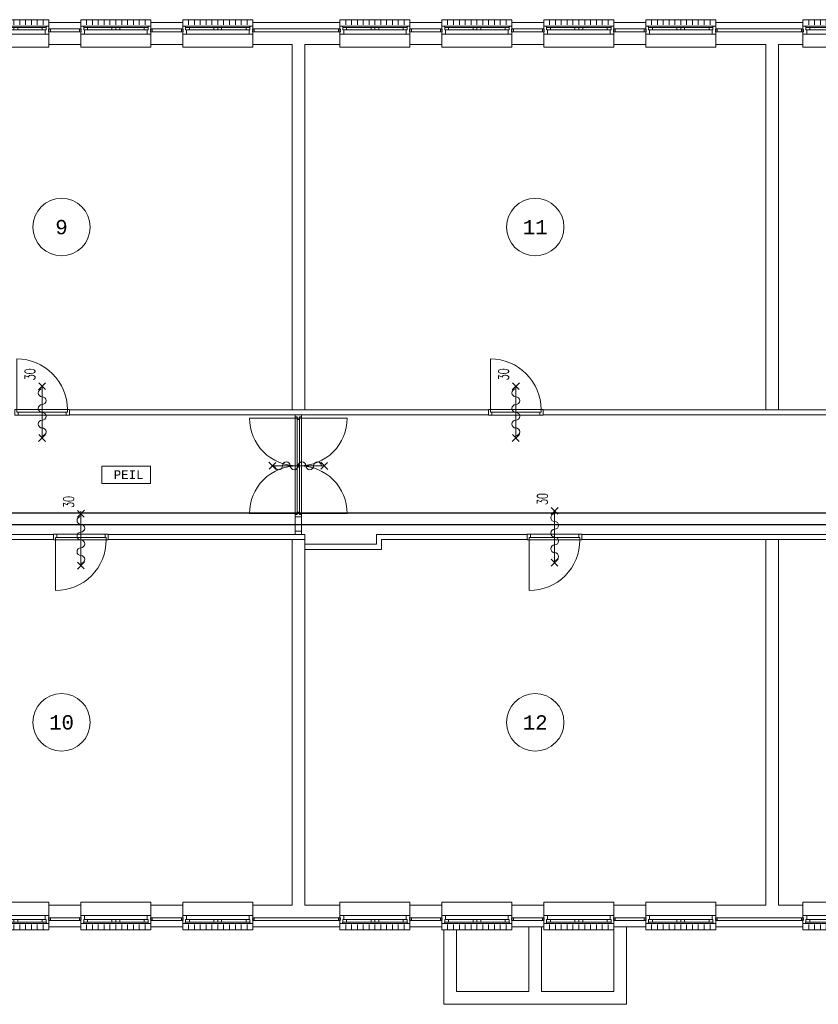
# Model space of a CAD drawing. Header units: millimetres. Extents: x 3141 to 84785, y 12240 to 40624.
# Tile 7 of 10: x 42953 to 56854, y 17926 to 35059. Entities that reach past the tile are written whole.
import ezdxf
from ezdxf.enums import TextEntityAlignment as Align
from ezdxf.xclip import XClip

# ---------------------------------------------------------------- set-up
doc = ezdxf.new("R2010")
doc.units = ezdxf.units.MM
doc.header["$LTSCALE"] = 50
doc.header["$XCLIPFRAME"] = 0
doc.layers.get('0').update_dxf_attribs({"linetype": 'CONTINUOUS'})
for name, color, linetype in [('EL6131--_KG', 3, 'CONTINUOUS'), ('Xref', 8, 'CONTINUOUS'), ('Xref-beg26$0$AL$1A---_ALGEMEEN', 8, 'CONTINUOUS'), ('Xref-beg26$0$AT$1A---_TEKST035', 8, 'CONTINUOUS'), ('Xref-beg26$0$AT$1A---_TEKST050', 8, 'CONTINUOUS')]:
    doc.layers.add(name, color=color, linetype=linetype)
doc.styles.add('Xref-beg26$0$MONOTXT', font='MONOTXT')
doc.styles.add('Xref-beg26$0$ROMANS', font='ROMANS')

# ---------------------------------------------------------------- blocks, each defined once
blk = doc.blocks.new('*O35')
at = {"layer": 'Xref-beg26$0$AL$1A---_ALGEMEEN', "color": 0, "linetype": 'Continuous', "lineweight": 0}
for p, q in [((-543, 9), (543, 9)), ((-565.5, -130), (565.5, -130)), ((-508.33, -240), (-508.33, -150)), ((-493, -63), (-67, -63)), ((-493, -106), (-67, -106)), ((-406.66, -240), (-406.66, -150)), ((-305, -240), (-305, -150)), ((-203.33, -240), (-203.33, -150)), ((-101.66, -240), (-101.66, -150)), ((0, -240), (0, -150)), ((67, -63), (493, -63)), ((67, -106), (493, -106)), ((101.66, -240), (101.66, -150)), ((203.33, -240), (203.33, -150)), ((305, -240), (305, -150)), ((406.66, -240), (406.66, -150)), ((508.33, -240), (508.33, -150))]:
    blk.add_line(p, q, dxfattribs=at)
for points in [[(-610, 190), (-610, 240), (610, 240), (610, 190)], [(-610, -190), (-610, -240), (610, -240), (610, -190)]]:
    blk.add_lwpolyline(points, dxfattribs=at)
for points in [[(-610, 9), (-545.15, 9), (-543, 6.86), (-543, -63), (-560, -63), (-560, -114), (-565.5, -114), (-565.5, -127.78), (-567.72, -130), (-610, -130), (-610, -76), (-601, -76), (-601, -60), (-610, -60), (-610, -46), (-601, -46), (-601, -30), (-610, -30)], [(610, 9), (545.15, 9), (543, 6.86), (543, -63), (560, -63), (560, -114), (565.5, -114), (565.5, -127.78), (567.72, -130), (610, -130), (610, -76), (601, -76), (601, -60), (610, -60), (610, -46), (601, -46), (601, -30), (610, -30)], [(-635, -30), (-601, -30), (-601, -46), (-610, -46), (-610, -60), (-601, -60), (-601, -76), (-635, -76)], [(-560, -106), (-493, -106), (-493, -63), (-560, -63)], [(-67, -106), (0, -106), (0, -63), (-67, -63)], [(67, -106), (0, -106), (0, -63), (67, -63)], [(560, -106), (493, -106), (493, -63), (560, -63)], [(635, -30), (601, -30), (601, -46), (610, -46), (610, -60), (601, -60), (601, -76), (635, -76)]]:
    blk.add_lwpolyline(points, close=True, dxfattribs=at)
blk = doc.blocks.new('*O36')
at = {"layer": 'Xref-beg26$0$AL$1A---_ALGEMEEN', "color": 0, "linetype": 'Continuous', "lineweight": 0}
for p, q in [((-543, 9), (543, 9)), ((-565.5, -130), (565.5, -130)), ((-508.33, -240), (-508.33, -150)), ((-493, -63), (-67, -63)), ((-493, -106), (-67, -106)), ((-406.66, -240), (-406.66, -150)), ((-305, -240), (-305, -150)), ((-203.33, -240), (-203.33, -150)), ((-101.66, -240), (-101.66, -150)), ((0, -240), (0, -150)), ((67, -63), (493, -63)), ((67, -106), (493, -106)), ((101.66, -240), (101.66, -150)), ((203.33, -240), (203.33, -150)), ((305, -240), (305, -150)), ((406.66, -240), (406.66, -150)), ((508.33, -240), (508.33, -150))]:
    blk.add_line(p, q, dxfattribs=at)
for points in [[(-610, 190), (-610, 240), (610, 240), (610, 190)], [(-610, -190), (-610, -240), (610, -240), (610, -190)]]:
    blk.add_lwpolyline(points, dxfattribs=at)
for points in [[(-610, 9), (-545.15, 9), (-543, 6.86), (-543, -63), (-560, -63), (-560, -114), (-565.5, -114), (-565.5, -127.78), (-567.72, -130), (-610, -130), (-610, -76), (-601, -76), (-601, -60), (-610, -60), (-610, -46), (-601, -46), (-601, -30), (-610, -30)], [(610, 9), (545.15, 9), (543, 6.86), (543, -63), (560, -63), (560, -114), (565.5, -114), (565.5, -127.78), (567.72, -130), (610, -130), (610, -76), (601, -76), (601, -60), (610, -60), (610, -46), (601, -46), (601, -30), (610, -30)], [(-635, -30), (-601, -30), (-601, -46), (-610, -46), (-610, -60), (-601, -60), (-601, -76), (-635, -76)], [(-560, -106), (-493, -106), (-493, -63), (-560, -63)], [(-67, -106), (0, -106), (0, -63), (-67, -63)], [(67, -106), (0, -106), (0, -63), (67, -63)], [(560, -106), (493, -106), (493, -63), (560, -63)], [(635, -30), (601, -30), (601, -46), (610, -46), (610, -60), (601, -60), (601, -76), (635, -76)]]:
    blk.add_lwpolyline(points, close=True, dxfattribs=at)
blk = doc.blocks.new('*O37')
at = {"layer": 'Xref-beg26$0$AL$1A---_ALGEMEEN', "color": 0, "linetype": 'Continuous', "lineweight": 0}
for p, q in [((-543, 9), (543, 9)), ((-565.5, -130), (565.5, -130)), ((-508.33, -240), (-508.33, -150)), ((-493, -63), (-67, -63)), ((-493, -106), (-67, -106)), ((-406.66, -240), (-406.66, -150)), ((-305, -240), (-305, -150)), ((-203.33, -240), (-203.33, -150)), ((-101.66, -240), (-101.66, -150)), ((0, -240), (0, -150)), ((67, -63), (493, -63)), ((67, -106), (493, -106)), ((101.66, -240), (101.66, -150)), ((203.33, -240), (203.33, -150)), ((305, -240), (305, -150)), ((406.66, -240), (406.66, -150)), ((508.33, -240), (508.33, -150))]:
    blk.add_line(p, q, dxfattribs=at)
for points in [[(-610, 190), (-610, 240), (610, 240), (610, 190)], [(-610, -190), (-610, -240), (610, -240), (610, -190)]]:
    blk.add_lwpolyline(points, dxfattribs=at)
for points in [[(-610, 9), (-545.15, 9), (-543, 6.86), (-543, -63), (-560, -63), (-560, -114), (-565.5, -114), (-565.5, -127.78), (-567.72, -130), (-610, -130), (-610, -76), (-601, -76), (-601, -60), (-610, -60), (-610, -46), (-601, -46), (-601, -30), (-610, -30)], [(610, 9), (545.15, 9), (543, 6.86), (543, -63), (560, -63), (560, -114), (565.5, -114), (565.5, -127.78), (567.72, -130), (610, -130), (610, -76), (601, -76), (601, -60), (610, -60), (610, -46), (601, -46), (601, -30), (610, -30)], [(-635, -30), (-601, -30), (-601, -46), (-610, -46), (-610, -60), (-601, -60), (-601, -76), (-635, -76)], [(-560, -106), (-493, -106), (-493, -63), (-560, -63)], [(-67, -106), (0, -106), (0, -63), (-67, -63)], [(67, -106), (0, -106), (0, -63), (67, -63)], [(560, -106), (493, -106), (493, -63), (560, -63)], [(635, -30), (601, -30), (601, -46), (610, -46), (610, -60), (601, -60), (601, -76), (635, -76)]]:
    blk.add_lwpolyline(points, close=True, dxfattribs=at)
blk = doc.blocks.new('*O38')
at = {"layer": 'Xref-beg26$0$AL$1A---_ALGEMEEN', "color": 0, "linetype": 'Continuous', "lineweight": 0}
for p, q in [((-543, 9), (543, 9)), ((-565.5, -130), (565.5, -130)), ((-508.33, -240), (-508.33, -150)), ((-493, -63), (-67, -63)), ((-493, -106), (-67, -106)), ((-406.66, -240), (-406.66, -150)), ((-305, -240), (-305, -150)), ((-203.33, -240), (-203.33, -150)), ((-101.66, -240), (-101.66, -150)), ((0, -240), (0, -150)), ((67, -63), (493, -63)), ((67, -106), (493, -106)), ((101.66, -240), (101.66, -150)), ((203.33, -240), (203.33, -150)), ((305, -240), (305, -150)), ((406.66, -240), (406.66, -150)), ((508.33, -240), (508.33, -150))]:
    blk.add_line(p, q, dxfattribs=at)
for points in [[(-610, 190), (-610, 240), (610, 240), (610, 190)], [(-610, -190), (-610, -240), (610, -240), (610, -190)]]:
    blk.add_lwpolyline(points, dxfattribs=at)
for points in [[(-610, 9), (-545.15, 9), (-543, 6.86), (-543, -63), (-560, -63), (-560, -114), (-565.5, -114), (-565.5, -127.78), (-567.72, -130), (-610, -130), (-610, -76), (-601, -76), (-601, -60), (-610, -60), (-610, -46), (-601, -46), (-601, -30), (-610, -30)], [(610, 9), (545.15, 9), (543, 6.86), (543, -63), (560, -63), (560, -114), (565.5, -114), (565.5, -127.78), (567.72, -130), (610, -130), (610, -76), (601, -76), (601, -60), (610, -60), (610, -46), (601, -46), (601, -30), (610, -30)], [(-635, -30), (-601, -30), (-601, -46), (-610, -46), (-610, -60), (-601, -60), (-601, -76), (-635, -76)], [(-560, -106), (-493, -106), (-493, -63), (-560, -63)], [(-67, -106), (0, -106), (0, -63), (-67, -63)], [(67, -106), (0, -106), (0, -63), (67, -63)], [(560, -106), (493, -106), (493, -63), (560, -63)], [(635, -30), (601, -30), (601, -46), (610, -46), (610, -60), (601, -60), (601, -76), (635, -76)]]:
    blk.add_lwpolyline(points, close=True, dxfattribs=at)
blk = doc.blocks.new('*O39')
at = {"layer": 'Xref-beg26$0$AL$1A---_ALGEMEEN', "color": 0, "linetype": 'Continuous', "lineweight": 0}
for p, q in [((-543, 9), (543, 9)), ((-565.5, -130), (565.5, -130)), ((-508.33, -240), (-508.33, -150)), ((-493, -63), (-67, -63)), ((-493, -106), (-67, -106)), ((-406.66, -240), (-406.66, -150)), ((-305, -240), (-305, -150)), ((-203.33, -240), (-203.33, -150)), ((-101.66, -240), (-101.66, -150)), ((0, -240), (0, -150)), ((67, -63), (493, -63)), ((67, -106), (493, -106)), ((101.66, -240), (101.66, -150)), ((203.33, -240), (203.33, -150)), ((305, -240), (305, -150)), ((406.66, -240), (406.66, -150)), ((508.33, -240), (508.33, -150))]:
    blk.add_line(p, q, dxfattribs=at)
for points in [[(-610, 190), (-610, 240), (610, 240), (610, 190)], [(-610, -190), (-610, -240), (610, -240), (610, -190)]]:
    blk.add_lwpolyline(points, dxfattribs=at)
for points in [[(-610, 9), (-545.15, 9), (-543, 6.86), (-543, -63), (-560, -63), (-560, -114), (-565.5, -114), (-565.5, -127.78), (-567.72, -130), (-610, -130), (-610, -76), (-601, -76), (-601, -60), (-610, -60), (-610, -46), (-601, -46), (-601, -30), (-610, -30)], [(610, 9), (545.15, 9), (543, 6.86), (543, -63), (560, -63), (560, -114), (565.5, -114), (565.5, -127.78), (567.72, -130), (610, -130), (610, -76), (601, -76), (601, -60), (610, -60), (610, -46), (601, -46), (601, -30), (610, -30)], [(-635, -30), (-601, -30), (-601, -46), (-610, -46), (-610, -60), (-601, -60), (-601, -76), (-635, -76)], [(-560, -106), (-493, -106), (-493, -63), (-560, -63)], [(-67, -106), (0, -106), (0, -63), (-67, -63)], [(67, -106), (0, -106), (0, -63), (67, -63)], [(560, -106), (493, -106), (493, -63), (560, -63)], [(635, -30), (601, -30), (601, -46), (610, -46), (610, -60), (601, -60), (601, -76), (635, -76)]]:
    blk.add_lwpolyline(points, close=True, dxfattribs=at)
blk = doc.blocks.new('*O40')
at = {"layer": 'Xref-beg26$0$AL$1A---_ALGEMEEN', "color": 0, "linetype": 'Continuous', "lineweight": 0}
for p, q in [((-543, 9), (543, 9)), ((-565.5, -130), (565.5, -130)), ((-508.33, -240), (-508.33, -150)), ((-493, -63), (-67, -63)), ((-493, -106), (-67, -106)), ((-406.66, -240), (-406.66, -150)), ((-305, -240), (-305, -150)), ((-203.33, -240), (-203.33, -150)), ((-101.66, -240), (-101.66, -150)), ((0, -240), (0, -150)), ((67, -63), (493, -63)), ((67, -106), (493, -106)), ((101.66, -240), (101.66, -150)), ((203.33, -240), (203.33, -150)), ((305, -240), (305, -150)), ((406.66, -240), (406.66, -150)), ((508.33, -240), (508.33, -150))]:
    blk.add_line(p, q, dxfattribs=at)
for points in [[(-610, 190), (-610, 240), (610, 240), (610, 190)], [(-610, -190), (-610, -240), (610, -240), (610, -190)]]:
    blk.add_lwpolyline(points, dxfattribs=at)
for points in [[(-610, 9), (-545.15, 9), (-543, 6.86), (-543, -63), (-560, -63), (-560, -114), (-565.5, -114), (-565.5, -127.78), (-567.72, -130), (-610, -130), (-610, -76), (-601, -76), (-601, -60), (-610, -60), (-610, -46), (-601, -46), (-601, -30), (-610, -30)], [(610, 9), (545.15, 9), (543, 6.86), (543, -63), (560, -63), (560, -114), (565.5, -114), (565.5, -127.78), (567.72, -130), (610, -130), (610, -76), (601, -76), (601, -60), (610, -60), (610, -46), (601, -46), (601, -30), (610, -30)], [(-635, -30), (-601, -30), (-601, -46), (-610, -46), (-610, -60), (-601, -60), (-601, -76), (-635, -76)], [(-560, -106), (-493, -106), (-493, -63), (-560, -63)], [(-67, -106), (0, -106), (0, -63), (-67, -63)], [(67, -106), (0, -106), (0, -63), (67, -63)], [(560, -106), (493, -106), (493, -63), (560, -63)], [(635, -30), (601, -30), (601, -46), (610, -46), (610, -60), (601, -60), (601, -76), (635, -76)]]:
    blk.add_lwpolyline(points, close=True, dxfattribs=at)
blk = doc.blocks.new('*O41')
at = {"layer": 'Xref-beg26$0$AL$1A---_ALGEMEEN', "color": 0, "linetype": 'Continuous', "lineweight": 0}
for p, q in [((-543, 9), (543, 9)), ((-565.5, -130), (565.5, -130)), ((-508.33, -240), (-508.33, -150)), ((-493, -63), (-67, -63)), ((-493, -106), (-67, -106)), ((-406.66, -240), (-406.66, -150)), ((-305, -240), (-305, -150)), ((-203.33, -240), (-203.33, -150)), ((-101.66, -240), (-101.66, -150)), ((0, -240), (0, -150)), ((67, -63), (493, -63)), ((67, -106), (493, -106)), ((101.66, -240), (101.66, -150)), ((203.33, -240), (203.33, -150)), ((305, -240), (305, -150)), ((406.66, -240), (406.66, -150)), ((508.33, -240), (508.33, -150))]:
    blk.add_line(p, q, dxfattribs=at)
for points in [[(-610, 190), (-610, 240), (610, 240), (610, 190)], [(-610, -190), (-610, -240), (610, -240), (610, -190)]]:
    blk.add_lwpolyline(points, dxfattribs=at)
for points in [[(-610, 9), (-545.15, 9), (-543, 6.86), (-543, -63), (-560, -63), (-560, -114), (-565.5, -114), (-565.5, -127.78), (-567.72, -130), (-610, -130), (-610, -76), (-601, -76), (-601, -60), (-610, -60), (-610, -46), (-601, -46), (-601, -30), (-610, -30)], [(610, 9), (545.15, 9), (543, 6.86), (543, -63), (560, -63), (560, -114), (565.5, -114), (565.5, -127.78), (567.72, -130), (610, -130), (610, -76), (601, -76), (601, -60), (610, -60), (610, -46), (601, -46), (601, -30), (610, -30)], [(-635, -30), (-601, -30), (-601, -46), (-610, -46), (-610, -60), (-601, -60), (-601, -76), (-635, -76)], [(-560, -106), (-493, -106), (-493, -63), (-560, -63)], [(-67, -106), (0, -106), (0, -63), (-67, -63)], [(67, -106), (0, -106), (0, -63), (67, -63)], [(560, -106), (493, -106), (493, -63), (560, -63)], [(635, -30), (601, -30), (601, -46), (610, -46), (610, -60), (601, -60), (601, -76), (635, -76)]]:
    blk.add_lwpolyline(points, close=True, dxfattribs=at)
blk = doc.blocks.new('*O42')
at = {"layer": 'Xref-beg26$0$AL$1A---_ALGEMEEN', "color": 0, "linetype": 'Continuous', "lineweight": 0}
for p, q in [((-543, 9), (543, 9)), ((-565.5, -130), (565.5, -130)), ((-508.33, -240), (-508.33, -150)), ((-493, -63), (-67, -63)), ((-493, -106), (-67, -106)), ((-406.66, -240), (-406.66, -150)), ((-305, -240), (-305, -150)), ((-203.33, -240), (-203.33, -150)), ((-101.66, -240), (-101.66, -150)), ((0, -240), (0, -150)), ((67, -63), (493, -63)), ((67, -106), (493, -106)), ((101.66, -240), (101.66, -150)), ((203.33, -240), (203.33, -150)), ((305, -240), (305, -150)), ((406.66, -240), (406.66, -150)), ((508.33, -240), (508.33, -150))]:
    blk.add_line(p, q, dxfattribs=at)
for points in [[(-610, 190), (-610, 240), (610, 240), (610, 190)], [(-610, -190), (-610, -240), (610, -240), (610, -190)]]:
    blk.add_lwpolyline(points, dxfattribs=at)
for points in [[(-610, 9), (-545.15, 9), (-543, 6.86), (-543, -63), (-560, -63), (-560, -114), (-565.5, -114), (-565.5, -127.78), (-567.72, -130), (-610, -130), (-610, -76), (-601, -76), (-601, -60), (-610, -60), (-610, -46), (-601, -46), (-601, -30), (-610, -30)], [(610, 9), (545.15, 9), (543, 6.86), (543, -63), (560, -63), (560, -114), (565.5, -114), (565.5, -127.78), (567.72, -130), (610, -130), (610, -76), (601, -76), (601, -60), (610, -60), (610, -46), (601, -46), (601, -30), (610, -30)], [(-635, -30), (-601, -30), (-601, -46), (-610, -46), (-610, -60), (-601, -60), (-601, -76), (-635, -76)], [(-560, -106), (-493, -106), (-493, -63), (-560, -63)], [(-67, -106), (0, -106), (0, -63), (-67, -63)], [(67, -106), (0, -106), (0, -63), (67, -63)], [(560, -106), (493, -106), (493, -63), (560, -63)], [(635, -30), (601, -30), (601, -46), (610, -46), (610, -60), (601, -60), (601, -76), (635, -76)]]:
    blk.add_lwpolyline(points, close=True, dxfattribs=at)
blk = doc.blocks.new('*O55')
at = {"layer": 'Xref-beg26$0$AL$1A---_ALGEMEEN', "color": 0, "linetype": 'Continuous', "lineweight": 0}
for p, q in [((-508.33, 240), (-508.33, 150)), ((-406.66, 240), (-406.66, 150)), ((-305, 240), (-305, 150)), ((-203.33, 240), (-203.33, 150)), ((-101.66, 240), (-101.66, 150)), ((0, 240), (0, 150)), ((101.66, 240), (101.66, 150)), ((203.33, 240), (203.33, 150)), ((305, 240), (305, 150)), ((406.66, 240), (406.66, 150)), ((508.33, 240), (508.33, 150)), ((-565.5, 130), (565.5, 130)), ((-493, 106), (-67, 106)), ((-493, 63), (-67, 63)), ((67, 106), (493, 106)), ((67, 63), (493, 63)), ((-543, -9), (543, -9))]:
    blk.add_line(p, q, dxfattribs=at)
for points in [[(-610, 190), (-610, 240), (610, 240), (610, 190)], [(-610, -190), (-610, -240), (610, -240), (610, -190)]]:
    blk.add_lwpolyline(points, dxfattribs=at)
for points in [[(-635, 30), (-601, 30), (-601, 46), (-610, 46), (-610, 60), (-601, 60), (-601, 76), (-635, 76)], [(-610, -9), (-545.15, -9), (-543, -6.86), (-543, 63), (-560, 63), (-560, 114), (-565.5, 114), (-565.5, 127.78), (-567.72, 130), (-610, 130), (-610, 76), (-601, 76), (-601, 60), (-610, 60), (-610, 46), (-601, 46), (-601, 30), (-610, 30)], [(-560, 106), (-493, 106), (-493, 63), (-560, 63)], [(-67, 106), (0, 106), (0, 63), (-67, 63)], [(67, 106), (0, 106), (0, 63), (67, 63)], [(560, 106), (493, 106), (493, 63), (560, 63)], [(610, -9), (545.15, -9), (543, -6.86), (543, 63), (560, 63), (560, 114), (565.5, 114), (565.5, 127.78), (567.72, 130), (610, 130), (610, 76), (601, 76), (601, 60), (610, 60), (610, 46), (601, 46), (601, 30), (610, 30)], [(635, 30), (601, 30), (601, 46), (610, 46), (610, 60), (601, 60), (601, 76), (635, 76)]]:
    blk.add_lwpolyline(points, close=True, dxfattribs=at)
blk = doc.blocks.new('*O56')
at = {"layer": 'Xref-beg26$0$AL$1A---_ALGEMEEN', "color": 0, "linetype": 'Continuous', "lineweight": 0}
for p, q in [((-508.33, 240), (-508.33, 150)), ((-406.66, 240), (-406.66, 150)), ((-305, 240), (-305, 150)), ((-203.33, 240), (-203.33, 150)), ((-101.66, 240), (-101.66, 150)), ((0, 240), (0, 150)), ((101.66, 240), (101.66, 150)), ((203.33, 240), (203.33, 150)), ((305, 240), (305, 150)), ((406.66, 240), (406.66, 150)), ((508.33, 240), (508.33, 150)), ((-565.5, 130), (565.5, 130)), ((-493, 106), (-67, 106)), ((-493, 63), (-67, 63)), ((67, 106), (493, 106)), ((67, 63), (493, 63)), ((-543, -9), (543, -9))]:
    blk.add_line(p, q, dxfattribs=at)
for points in [[(-610, 190), (-610, 240), (610, 240), (610, 190)], [(-610, -190), (-610, -240), (610, -240), (610, -190)]]:
    blk.add_lwpolyline(points, dxfattribs=at)
for points in [[(-635, 30), (-601, 30), (-601, 46), (-610, 46), (-610, 60), (-601, 60), (-601, 76), (-635, 76)], [(-610, -9), (-545.15, -9), (-543, -6.86), (-543, 63), (-560, 63), (-560, 114), (-565.5, 114), (-565.5, 127.78), (-567.72, 130), (-610, 130), (-610, 76), (-601, 76), (-601, 60), (-610, 60), (-610, 46), (-601, 46), (-601, 30), (-610, 30)], [(-560, 106), (-493, 106), (-493, 63), (-560, 63)], [(-67, 106), (0, 106), (0, 63), (-67, 63)], [(67, 106), (0, 106), (0, 63), (67, 63)], [(560, 106), (493, 106), (493, 63), (560, 63)], [(610, -9), (545.15, -9), (543, -6.86), (543, 63), (560, 63), (560, 114), (565.5, 114), (565.5, 127.78), (567.72, 130), (610, 130), (610, 76), (601, 76), (601, 60), (610, 60), (610, 46), (601, 46), (601, 30), (610, 30)], [(635, 30), (601, 30), (601, 46), (610, 46), (610, 60), (601, 60), (601, 76), (635, 76)]]:
    blk.add_lwpolyline(points, close=True, dxfattribs=at)
blk = doc.blocks.new('*O57')
at = {"layer": 'Xref-beg26$0$AL$1A---_ALGEMEEN', "color": 0, "linetype": 'Continuous', "lineweight": 0}
for p, q in [((-508.33, 240), (-508.33, 150)), ((-406.66, 240), (-406.66, 150)), ((-305, 240), (-305, 150)), ((-203.33, 240), (-203.33, 150)), ((-101.66, 240), (-101.66, 150)), ((0, 240), (0, 150)), ((101.66, 240), (101.66, 150)), ((203.33, 240), (203.33, 150)), ((305, 240), (305, 150)), ((406.66, 240), (406.66, 150)), ((508.33, 240), (508.33, 150)), ((-565.5, 130), (565.5, 130)), ((-493, 106), (-67, 106)), ((-493, 63), (-67, 63)), ((67, 106), (493, 106)), ((67, 63), (493, 63)), ((-543, -9), (543, -9))]:
    blk.add_line(p, q, dxfattribs=at)
for points in [[(-610, 190), (-610, 240), (610, 240), (610, 190)], [(-610, -190), (-610, -240), (610, -240), (610, -190)]]:
    blk.add_lwpolyline(points, dxfattribs=at)
for points in [[(-635, 30), (-601, 30), (-601, 46), (-610, 46), (-610, 60), (-601, 60), (-601, 76), (-635, 76)], [(-610, -9), (-545.15, -9), (-543, -6.86), (-543, 63), (-560, 63), (-560, 114), (-565.5, 114), (-565.5, 127.78), (-567.72, 130), (-610, 130), (-610, 76), (-601, 76), (-601, 60), (-610, 60), (-610, 46), (-601, 46), (-601, 30), (-610, 30)], [(-560, 106), (-493, 106), (-493, 63), (-560, 63)], [(-67, 106), (0, 106), (0, 63), (-67, 63)], [(67, 106), (0, 106), (0, 63), (67, 63)], [(560, 106), (493, 106), (493, 63), (560, 63)], [(610, -9), (545.15, -9), (543, -6.86), (543, 63), (560, 63), (560, 114), (565.5, 114), (565.5, 127.78), (567.72, 130), (610, 130), (610, 76), (601, 76), (601, 60), (610, 60), (610, 46), (601, 46), (601, 30), (610, 30)], [(635, 30), (601, 30), (601, 46), (610, 46), (610, 60), (601, 60), (601, 76), (635, 76)]]:
    blk.add_lwpolyline(points, close=True, dxfattribs=at)
blk = doc.blocks.new('*O58')
at = {"layer": 'Xref-beg26$0$AL$1A---_ALGEMEEN', "color": 0, "linetype": 'Continuous', "lineweight": 0}
for p, q in [((-508.33, 240), (-508.33, 150)), ((-406.66, 240), (-406.66, 150)), ((-305, 240), (-305, 150)), ((-203.33, 240), (-203.33, 150)), ((-101.66, 240), (-101.66, 150)), ((0, 240), (0, 150)), ((101.66, 240), (101.66, 150)), ((203.33, 240), (203.33, 150)), ((305, 240), (305, 150)), ((406.66, 240), (406.66, 150)), ((508.33, 240), (508.33, 150)), ((-565.5, 130), (565.5, 130)), ((-493, 106), (-67, 106)), ((-493, 63), (-67, 63)), ((67, 106), (493, 106)), ((67, 63), (493, 63)), ((-543, -9), (543, -9))]:
    blk.add_line(p, q, dxfattribs=at)
for points in [[(-610, 190), (-610, 240), (610, 240), (610, 190)], [(-610, -190), (-610, -240), (610, -240), (610, -190)]]:
    blk.add_lwpolyline(points, dxfattribs=at)
for points in [[(-635, 30), (-601, 30), (-601, 46), (-610, 46), (-610, 60), (-601, 60), (-601, 76), (-635, 76)], [(-610, -9), (-545.15, -9), (-543, -6.86), (-543, 63), (-560, 63), (-560, 114), (-565.5, 114), (-565.5, 127.78), (-567.72, 130), (-610, 130), (-610, 76), (-601, 76), (-601, 60), (-610, 60), (-610, 46), (-601, 46), (-601, 30), (-610, 30)], [(-560, 106), (-493, 106), (-493, 63), (-560, 63)], [(-67, 106), (0, 106), (0, 63), (-67, 63)], [(67, 106), (0, 106), (0, 63), (67, 63)], [(560, 106), (493, 106), (493, 63), (560, 63)], [(610, -9), (545.15, -9), (543, -6.86), (543, 63), (560, 63), (560, 114), (565.5, 114), (565.5, 127.78), (567.72, 130), (610, 130), (610, 76), (601, 76), (601, 60), (610, 60), (610, 46), (601, 46), (601, 30), (610, 30)], [(635, 30), (601, 30), (601, 46), (610, 46), (610, 60), (601, 60), (601, 76), (635, 76)]]:
    blk.add_lwpolyline(points, close=True, dxfattribs=at)
blk = doc.blocks.new('*O59')
at = {"layer": 'Xref-beg26$0$AL$1A---_ALGEMEEN', "color": 0, "linetype": 'Continuous', "lineweight": 0}
for p, q in [((-508.33, 240), (-508.33, 150)), ((-406.66, 240), (-406.66, 150)), ((-305, 240), (-305, 150)), ((-203.33, 240), (-203.33, 150)), ((-101.66, 240), (-101.66, 150)), ((0, 240), (0, 150)), ((101.66, 240), (101.66, 150)), ((203.33, 240), (203.33, 150)), ((305, 240), (305, 150)), ((406.66, 240), (406.66, 150)), ((508.33, 240), (508.33, 150)), ((-565.5, 130), (565.5, 130)), ((-493, 106), (-67, 106)), ((-493, 63), (-67, 63)), ((67, 106), (493, 106)), ((67, 63), (493, 63)), ((-543, -9), (543, -9))]:
    blk.add_line(p, q, dxfattribs=at)
for points in [[(-610, 190), (-610, 240), (610, 240), (610, 190)], [(-610, -190), (-610, -240), (610, -240), (610, -190)]]:
    blk.add_lwpolyline(points, dxfattribs=at)
for points in [[(-635, 30), (-601, 30), (-601, 46), (-610, 46), (-610, 60), (-601, 60), (-601, 76), (-635, 76)], [(-610, -9), (-545.15, -9), (-543, -6.86), (-543, 63), (-560, 63), (-560, 114), (-565.5, 114), (-565.5, 127.78), (-567.72, 130), (-610, 130), (-610, 76), (-601, 76), (-601, 60), (-610, 60), (-610, 46), (-601, 46), (-601, 30), (-610, 30)], [(-560, 106), (-493, 106), (-493, 63), (-560, 63)], [(-67, 106), (0, 106), (0, 63), (-67, 63)], [(67, 106), (0, 106), (0, 63), (67, 63)], [(560, 106), (493, 106), (493, 63), (560, 63)], [(610, -9), (545.15, -9), (543, -6.86), (543, 63), (560, 63), (560, 114), (565.5, 114), (565.5, 127.78), (567.72, 130), (610, 130), (610, 76), (601, 76), (601, 60), (610, 60), (610, 46), (601, 46), (601, 30), (610, 30)], [(635, 30), (601, 30), (601, 46), (610, 46), (610, 60), (601, 60), (601, 76), (635, 76)]]:
    blk.add_lwpolyline(points, close=True, dxfattribs=at)
blk = doc.blocks.new('*O60')
at = {"layer": 'Xref-beg26$0$AL$1A---_ALGEMEEN', "color": 0, "linetype": 'Continuous', "lineweight": 0}
for p, q in [((-508.33, 240), (-508.33, 150)), ((-406.66, 240), (-406.66, 150)), ((-305, 240), (-305, 150)), ((-203.33, 240), (-203.33, 150)), ((-101.66, 240), (-101.66, 150)), ((0, 240), (0, 150)), ((101.66, 240), (101.66, 150)), ((203.33, 240), (203.33, 150)), ((305, 240), (305, 150)), ((406.66, 240), (406.66, 150)), ((508.33, 240), (508.33, 150)), ((-565.5, 130), (565.5, 130)), ((-493, 106), (-67, 106)), ((-493, 63), (-67, 63)), ((67, 106), (493, 106)), ((67, 63), (493, 63)), ((-543, -9), (543, -9))]:
    blk.add_line(p, q, dxfattribs=at)
for points in [[(-610, 190), (-610, 240), (610, 240), (610, 190)], [(-610, -190), (-610, -240), (610, -240), (610, -190)]]:
    blk.add_lwpolyline(points, dxfattribs=at)
for points in [[(-635, 30), (-601, 30), (-601, 46), (-610, 46), (-610, 60), (-601, 60), (-601, 76), (-635, 76)], [(-610, -9), (-545.15, -9), (-543, -6.86), (-543, 63), (-560, 63), (-560, 114), (-565.5, 114), (-565.5, 127.78), (-567.72, 130), (-610, 130), (-610, 76), (-601, 76), (-601, 60), (-610, 60), (-610, 46), (-601, 46), (-601, 30), (-610, 30)], [(-560, 106), (-493, 106), (-493, 63), (-560, 63)], [(-67, 106), (0, 106), (0, 63), (-67, 63)], [(67, 106), (0, 106), (0, 63), (67, 63)], [(560, 106), (493, 106), (493, 63), (560, 63)], [(610, -9), (545.15, -9), (543, -6.86), (543, 63), (560, 63), (560, 114), (565.5, 114), (565.5, 127.78), (567.72, 130), (610, 130), (610, 76), (601, 76), (601, 60), (610, 60), (610, 46), (601, 46), (601, 30), (610, 30)], [(635, 30), (601, 30), (601, 46), (610, 46), (610, 60), (601, 60), (601, 76), (635, 76)]]:
    blk.add_lwpolyline(points, close=True, dxfattribs=at)
blk = doc.blocks.new('*O61')
at = {"layer": 'Xref-beg26$0$AL$1A---_ALGEMEEN', "color": 0, "linetype": 'Continuous', "lineweight": 0}
for p, q in [((-508.33, 240), (-508.33, 150)), ((-406.66, 240), (-406.66, 150)), ((-305, 240), (-305, 150)), ((-203.33, 240), (-203.33, 150)), ((-101.66, 240), (-101.66, 150)), ((0, 240), (0, 150)), ((101.66, 240), (101.66, 150)), ((203.33, 240), (203.33, 150)), ((305, 240), (305, 150)), ((406.66, 240), (406.66, 150)), ((508.33, 240), (508.33, 150)), ((-565.5, 130), (565.5, 130)), ((-493, 106), (-67, 106)), ((-493, 63), (-67, 63)), ((67, 106), (493, 106)), ((67, 63), (493, 63)), ((-543, -9), (543, -9))]:
    blk.add_line(p, q, dxfattribs=at)
for points in [[(-610, 190), (-610, 240), (610, 240), (610, 190)], [(-610, -190), (-610, -240), (610, -240), (610, -190)]]:
    blk.add_lwpolyline(points, dxfattribs=at)
for points in [[(-635, 30), (-601, 30), (-601, 46), (-610, 46), (-610, 60), (-601, 60), (-601, 76), (-635, 76)], [(-610, -9), (-545.15, -9), (-543, -6.86), (-543, 63), (-560, 63), (-560, 114), (-565.5, 114), (-565.5, 127.78), (-567.72, 130), (-610, 130), (-610, 76), (-601, 76), (-601, 60), (-610, 60), (-610, 46), (-601, 46), (-601, 30), (-610, 30)], [(-560, 106), (-493, 106), (-493, 63), (-560, 63)], [(-67, 106), (0, 106), (0, 63), (-67, 63)], [(67, 106), (0, 106), (0, 63), (67, 63)], [(560, 106), (493, 106), (493, 63), (560, 63)], [(610, -9), (545.15, -9), (543, -6.86), (543, 63), (560, 63), (560, 114), (565.5, 114), (565.5, 127.78), (567.72, 130), (610, 130), (610, 76), (601, 76), (601, 60), (610, 60), (610, 46), (601, 46), (601, 30), (610, 30)], [(635, 30), (601, 30), (601, 46), (610, 46), (610, 60), (601, 60), (601, 76), (635, 76)]]:
    blk.add_lwpolyline(points, close=True, dxfattribs=at)
blk = doc.blocks.new('*O62')
at = {"layer": 'Xref-beg26$0$AL$1A---_ALGEMEEN', "color": 0, "linetype": 'Continuous', "lineweight": 0}
for p, q in [((-508.33, 240), (-508.33, 150)), ((-406.66, 240), (-406.66, 150)), ((-305, 240), (-305, 150)), ((-203.33, 240), (-203.33, 150)), ((-101.66, 240), (-101.66, 150)), ((0, 240), (0, 150)), ((101.66, 240), (101.66, 150)), ((203.33, 240), (203.33, 150)), ((305, 240), (305, 150)), ((406.66, 240), (406.66, 150)), ((508.33, 240), (508.33, 150)), ((-565.5, 130), (565.5, 130)), ((-493, 106), (-67, 106)), ((-493, 63), (-67, 63)), ((67, 106), (493, 106)), ((67, 63), (493, 63)), ((-543, -9), (543, -9))]:
    blk.add_line(p, q, dxfattribs=at)
for points in [[(-610, 190), (-610, 240), (610, 240), (610, 190)], [(-610, -190), (-610, -240), (610, -240), (610, -190)]]:
    blk.add_lwpolyline(points, dxfattribs=at)
for points in [[(-635, 30), (-601, 30), (-601, 46), (-610, 46), (-610, 60), (-601, 60), (-601, 76), (-635, 76)], [(-610, -9), (-545.15, -9), (-543, -6.86), (-543, 63), (-560, 63), (-560, 114), (-565.5, 114), (-565.5, 127.78), (-567.72, 130), (-610, 130), (-610, 76), (-601, 76), (-601, 60), (-610, 60), (-610, 46), (-601, 46), (-601, 30), (-610, 30)], [(-560, 106), (-493, 106), (-493, 63), (-560, 63)], [(-67, 106), (0, 106), (0, 63), (-67, 63)], [(67, 106), (0, 106), (0, 63), (67, 63)], [(560, 106), (493, 106), (493, 63), (560, 63)], [(610, -9), (545.15, -9), (543, -6.86), (543, 63), (560, 63), (560, 114), (565.5, 114), (565.5, 127.78), (567.72, 130), (610, 130), (610, 76), (601, 76), (601, 60), (610, 60), (610, 46), (601, 46), (601, 30), (610, 30)], [(635, 30), (601, 30), (601, 46), (610, 46), (610, 60), (601, 60), (601, 76), (635, 76)]]:
    blk.add_lwpolyline(points, close=True, dxfattribs=at)
blk = doc.blocks.new('Xref-beg26$0$ED0881')
at = {"layer": 'Xref-beg26$0$AL$1A---_ALGEMEEN', "color": 0, "linetype": 'Continuous', "lineweight": 0}
for p, q in [((475, -400), (475, 500)), ((915, 0), (35, 0)), ((55, 100), (895, 100)), ((55, 45), (895, 45))]:
    blk.add_line(p, q, dxfattribs=at)
for points in [[(55, 100), (0, 100), (0, 0), (35, 0), (35, 45), (55, 45), (55, 100)], [(950, 0), (915, 0), (915, 45), (895, 45), (895, 100), (950, 100), (950, 0)]]:
    blk.add_lwpolyline(points, close=True, dxfattribs=at)
blk.add_lwpolyline([(35, 0), (35, -880, 0.414214), (915, 0)], format="xyb", dxfattribs=at)
blk = doc.blocks.new('Xref-beg26$0$BRW60')
at = {"layer": 'Xref-beg26$0$AL$1A---_ALGEMEEN', "color": 0, "linetype": 'Continuous', "lineweight": 0}
for p, q in [((-61.42, 393.58), (61.44, 516.42)), ((59.2, 395.81), (-59.18, 514.19)), ((-61.42, -506.42), (61.44, -383.58)), ((59.2, -504.19), (-59.18, -385.81))]:
    blk.add_line(p, q, dxfattribs=at)
blk = doc.blocks.new('*O157')
at = {"layer": 'Xref-beg26$0$AL$1A---_ALGEMEEN', "color": 0, "linetype": 'Continuous', "lineweight": 0}
blk.add_lwpolyline([(0, -407, 1), (0, -271, -1), (0, -136, 1), (0, 0, -1), (0, 136, 1), (0, 271, -1), (0, 407)], format="xyb", dxfattribs=at)
blk = doc.blocks.new('Xref-beg26$0$BRW00')
at = {"layer": 'Xref-beg26$0$AL$1A---_ALGEMEEN', "color": 0, "linetype": 'Continuous', "lineweight": 0}
blk.add_blockref('*O157', (0, 0), dxfattribs=at)
blk = doc.blocks.new('*O182')
at = {"layer": 'Xref-beg26$0$AL$1A---_ALGEMEEN', "color": 0, "linetype": 'Continuous', "lineweight": 0}
blk.add_line((450, 0), (-450, 0), dxfattribs=at)
at = {"layer": 'Xref-beg26$0$AL$1A---_ALGEMEEN', "color": 0, "linetype": 'Continuous', "lineweight": 0, "rotation": 270}
for name in ['Xref-beg26$0$BRW60', 'Xref-beg26$0$BRW00']:
    blk.add_blockref(name, (-5, 0), dxfattribs=at)
blk = doc.blocks.new('Xref-beg26$0$DR30BZ')
at = {"layer": 'Xref-beg26$0$AL$1A---_ALGEMEEN', "color": 0, "linetype": 'Continuous', "lineweight": 0}
blk.add_line((-450, 0), (450, 0), dxfattribs=at)
for centre, start, end in [((-339, 0), 180, 360), ((-204, 0), 360, 180), ((-68, 0), 180, 360), ((68, 0), 360, 180), ((204, 0), 180, 360), ((339, 0), 360, 180)]:
    blk.add_arc(centre, 67.8, start, end, dxfattribs=at)
at = {"layer": 'Xref-beg26$0$AL$1A---_ALGEMEEN', "color": 0, "linetype": 'Continuous', "lineweight": 0, "rotation": 270}
blk.add_blockref('Xref-beg26$0$BRW60', (0, 0), dxfattribs=at)
at = {"layer": 'Xref-beg26$0$AT$1A---_TEKST035', "linetype": 'Continuous', "lineweight": 0, "style": 'Xref-beg26$0$ROMANS', "width": 0.666667}
blk.add_text('30', height=180, dxfattribs=at).set_placement((559, 123))
blk = doc.blocks.new('Xref-beg26')
at = {"layer": 'Xref-beg26$0$AL$1A---_ALGEMEEN', "linetype": 'Continuous', "lineweight": 0}
for p, q in [((132075.43, 100013.82), (132075.43, 93656.32)), ((132295.43, 100013.82), (132295.43, 93656.32)), ((123883.43, 91831.32), (123883.43, 93531.32)), ((123997.43, 93531.32), (123997.43, 91831.32)), ((124390.43, 92681.32), (123490.43, 92681.32)), ((132075.43, 85038.82), (132075.43, 91396.32)), ((132295.43, 85038.82), (132295.43, 91396.32))]:
    blk.add_line(p, q, dxfattribs=at)
for points in [[(119598.43, 100393.82), (120153.43, 100393.82), (120153.43, 100283.82), (119598.43, 100283.82)], [(119598.43, 100233.82), (120153.43, 100233.82), (120153.43, 100013.82), (119598.43, 100013.82)], [(121373.43, 100393.82), (121928.43, 100393.82), (121928.43, 100283.82), (121373.43, 100283.82)], [(121373.43, 100233.82), (121928.43, 100233.82), (121928.43, 100013.82), (121373.43, 100013.82)], [(123148.43, 100393.82), (124663.43, 100393.82), (124663.43, 100283.82), (123148.43, 100283.82)], [(123830.43, 93656.32), (124050.43, 93656.32), (124050.43, 100013.82), (124663.43, 100013.82), (124663.43, 100233.82), (123148.43, 100233.82), (123148.43, 100013.82), (123830.43, 100013.82)], [(125882.43, 100393.82), (126437.43, 100393.82), (126437.43, 100283.82), (125882.43, 100283.82)], [(125882.43, 100233.82), (126437.43, 100233.82), (126437.43, 100013.82), (125882.43, 100013.82)], [(127657.43, 100393.82), (128212.43, 100393.82), (128212.43, 100283.82), (127657.43, 100283.82)], [(127657.43, 100233.82), (128212.43, 100233.82), (128212.43, 100013.82), (127657.43, 100013.82)], [(129432.43, 100393.82), (129987.43, 100393.82), (129987.43, 100283.82), (129432.43, 100283.82)], [(129432.43, 100233.82), (129987.43, 100233.82), (129987.43, 100013.82), (129432.43, 100013.82)], [(131207.43, 100393.82), (132722.43, 100393.82), (132722.43, 100283.82), (131207.43, 100283.82)], [(132075.43, 93656.32), (132295.43, 93656.32), (132295.43, 100013.82), (132722.43, 100013.82), (132722.43, 100233.82), (131207.43, 100233.82), (131207.43, 100013.82), (132075.43, 100013.82)], [(119955.43, 93566.32), (127250.43, 93566.32), (127250.43, 93656.32), (119955.43, 93656.32)], [(123883.43, 91486.32), (123997.43, 91486.32), (123997.43, 93566.32), (123883.43, 93566.32)], [(123997.43, 93566.32), (123997.43, 93531.32), (123960.43, 93531.32), (123960.43, 93511.32), (123920.43, 93511.32), (123920.43, 93531.32), (123883.43, 93531.32), (123883.43, 93566.32), (123997.43, 93566.32)], [(128200.43, 93566.32), (135495.43, 93566.32), (135495.43, 93656.32), (128200.43, 93656.32)], [(123960.43, 92706.32), (123960.43, 93486.32), (123920.43, 93486.32), (123920.43, 92706.32)], [(120517.95, 92376.32), (121367.95, 92376.32), (121367.95, 92676.32), (120517.95, 92676.32)], [(123960.43, 91876.32), (123960.43, 92656.32), (123920.43, 92656.32), (123920.43, 91876.32)], [(123997.43, 91796.32), (123997.43, 91831.32), (123960.43, 91831.32), (123960.43, 91851.32), (123920.43, 91851.32), (123920.43, 91831.32), (123883.43, 91831.32), (123883.43, 91796.32), (123997.43, 91796.32)], [(123883.43, 91486.32), (123997.43, 91486.32), (123997.43, 91541.32), (123883.43, 91541.32)], [(112385.43, 91396.32), (119680.43, 91396.32), (119680.43, 91486.32), (112385.43, 91486.32)], [(124050.43, 91396.32), (120630.43, 91396.32), (120630.43, 91486.32), (124050.43, 91486.32)], [(123830.43, 91396.32), (124050.43, 91396.32), (124050.43, 85038.82), (124663.43, 85038.82), (124663.43, 84818.82), (123148.43, 84818.82), (123148.43, 85038.82), (123830.43, 85038.82)], [(124050.43, 91316.32), (125300.43, 91316.32), (125300.43, 91486.32), (127925.43, 91486.32), (127925.43, 91396.32), (125390.43, 91396.32), (125390.43, 91226.32), (124050.43, 91226.32)], [(128875.43, 91396.32), (136170.43, 91396.32), (136170.43, 91486.32), (128875.43, 91486.32)], [(132075.43, 91396.32), (132295.43, 91396.32), (132295.43, 85038.82), (132722.43, 85038.82), (132722.43, 84818.82), (131207.43, 84818.82), (131207.43, 85038.82), (132075.43, 85038.82)], [(119598.43, 84818.82), (120153.43, 84818.82), (120153.43, 85038.82), (119598.43, 85038.82)], [(121373.43, 84818.82), (121928.43, 84818.82), (121928.43, 85038.82), (121373.43, 85038.82)], [(125882.43, 84818.82), (126437.43, 84818.82), (126437.43, 85038.82), (125882.43, 85038.82)], [(127657.43, 84818.82), (128212.43, 84818.82), (128212.43, 85038.82), (127657.43, 85038.82)], [(129432.43, 84818.82), (129987.43, 84818.82), (129987.43, 85038.82), (129432.43, 85038.82)], [(119598.43, 84658.82), (120153.43, 84658.82), (120153.43, 84768.82), (119598.43, 84768.82)], [(121373.43, 84658.82), (121928.43, 84658.82), (121928.43, 84768.82), (121373.43, 84768.82)], [(123148.43, 84658.82), (124663.43, 84658.82), (124663.43, 84768.82), (123148.43, 84768.82)], [(125882.43, 84658.82), (126437.43, 84658.82), (126437.43, 84768.82), (125882.43, 84768.82)], [(126471.68, 84608.82), (126691.68, 84608.82), (126691.68, 83531.32), (127952.93, 83531.32), (127952.93, 84658.82), (128172.93, 84658.82), (128172.93, 83531.32), (129434.18, 83531.32), (129434.18, 84658.82), (129654.18, 84658.82), (129654.18, 83311.32), (126471.68, 83311.32)], [(127657.43, 84658.82), (128212.43, 84658.82), (128212.43, 84768.82), (127657.43, 84768.82)], [(129432.43, 84658.82), (129987.43, 84658.82), (129987.43, 84768.82), (129432.43, 84768.82)], [(131207.43, 84658.82), (132722.43, 84658.82), (132722.43, 84768.82), (131207.43, 84768.82)]]:
    blk.add_lwpolyline(points, close=True, dxfattribs=at)
for points in [[(123920.43058, 92681.32099, -0.4142135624), (123090.43, 93511.32), (123920.43, 93511.32)], [(123960.43058, 92681.32099, 0.4142135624), (124790.43, 93511.32), (123960.43, 93511.32)], [(123920.43058, 92681.32099, 0.4142135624), (123090.43, 91851.32), (123920.43, 91851.32)], [(123960.43058, 92681.32099, -0.4142135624), (124790.43, 91851.32), (123960.43, 91851.32)]]:
    blk.add_lwpolyline(points, format="xyb", dxfattribs=at)
for centre in [(119817.934, 96835.07731), (128062.93, 96835.08), (119817.92, 88217.58), (128062.92123, 88217.57625)]:
    blk.add_circle(centre, 500, dxfattribs=at)
for centre, start, end in [((123940.42849, 93490.81971), 347.319616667, 192.680383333), ((123940.43058, 92701.82099), 167.319616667, 12.680383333), ((123940.43058, 92660.82099), 347.319616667, 192.680383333), ((123940.43651, 91871.82142), 167.319616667, 12.680383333)]:
    blk.add_arc(centre, 20.5, start, end, dxfattribs=at)
for name, p in [('*O55', (118988.43, 100203.82)), ('*O56', (120763.43, 100203.82)), ('*O57', (122538.43, 100203.82)), ('*O58', (125272.43, 100203.82)), ('*O59', (127047.43, 100203.82)), ('*O60', (128822.43, 100203.82)), ('*O61', (130597.43, 100203.82)), ('*O62', (133333.43, 100203.82)), ('*O182', (123940.43, 92681.32)), ('Xref-beg26$0$ED0881', (119680.43, 91391.32)), ('Xref-beg26$0$ED0881', (127925.43, 91391.32)), ('*O35', (118988.43, 84848.82)), ('*O36', (120763.43, 84848.82)), ('*O37', (122538.43, 84848.82)), ('*O38', (125272.43, 84848.82)), ('*O39', (127047.43, 84848.82)), ('*O40', (128822.43, 84848.82)), ('*O41', (130597.43, 84848.82)), ('*O42', (133333.43, 84848.82))]:
    blk.add_blockref(name, p, dxfattribs=at)
at = {"layer": 'Xref-beg26$0$AL$1A---_ALGEMEEN', "linetype": 'Continuous', "lineweight": 0, "yscale": -1}
for p in [(119005.43, 93661.32), (127250.43, 93661.32)]:
    blk.add_blockref('Xref-beg26$0$ED0881', p, dxfattribs=at)
at = {"layer": 'Xref-beg26$0$AL$1A---_ALGEMEEN', "linetype": 'Continuous', "lineweight": 0, "rotation": 90}
for p in [(119480.43, 93611.32), (127725.43, 93611.32), (128400.43, 91441.32), (120155.43, 91391.32)]:
    blk.add_blockref('Xref-beg26$0$DR30BZ', p, dxfattribs=at)
at = {"layer": 'Xref-beg26$0$AT$1A---_TEKST035', "linetype": 'Continuous', "lineweight": 0, "style": 'Xref-beg26$0$MONOTXT'}
blk.add_text('PEIL', height=150, dxfattribs=at).set_placement((120726.14, 92528.87), align=Align.MIDDLE_LEFT)
at = {"layer": 'Xref-beg26$0$AT$1A---_TEKST050', "linetype": 'Continuous', "lineweight": 0, "style": 'Xref-beg26$0$MONOTXT'}
for s, p in [('9', (119817.93, 96835.07)), ('11', (128062.92, 96835.07)), ('10', (119817.91, 88217.57)), ('12', (128062.91, 88217.57))]:
    blk.add_text(s, height=250.00002, dxfattribs=at).set_placement(p, align=Align.MIDDLE)
blk = doc.blocks.new('E-GK-GTC-C83C')
at = {"color": 0, "linetype": 'Continuous'}
for p, q in [((-0.5, 100), (0.5, 100)), ((-0.5, -100), (0.5, -100))]:
    blk.add_line(p, q, dxfattribs=at)

msp = doc.modelspace()

# ---------------------------------------------------------------- block references
at = {"layer": 'EL6131--_KG', "xscale": 41508.61204677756, "rotation": 180}
msp.add_blockref('E-GK-GTC-C83C', (46336, 26372, 2500), dxfattribs=at)
at = {"layer": 'Xref'}
ref = msp.add_blockref('Xref-beg26', (-76137, -65385), dxfattribs=at)
XClip(ref).set_block_clipping_path([(78990.3724838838, 77624.9615581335), (160922.2916472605, 106219.4632938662)])

doc.saveas('drawing.dxf')
